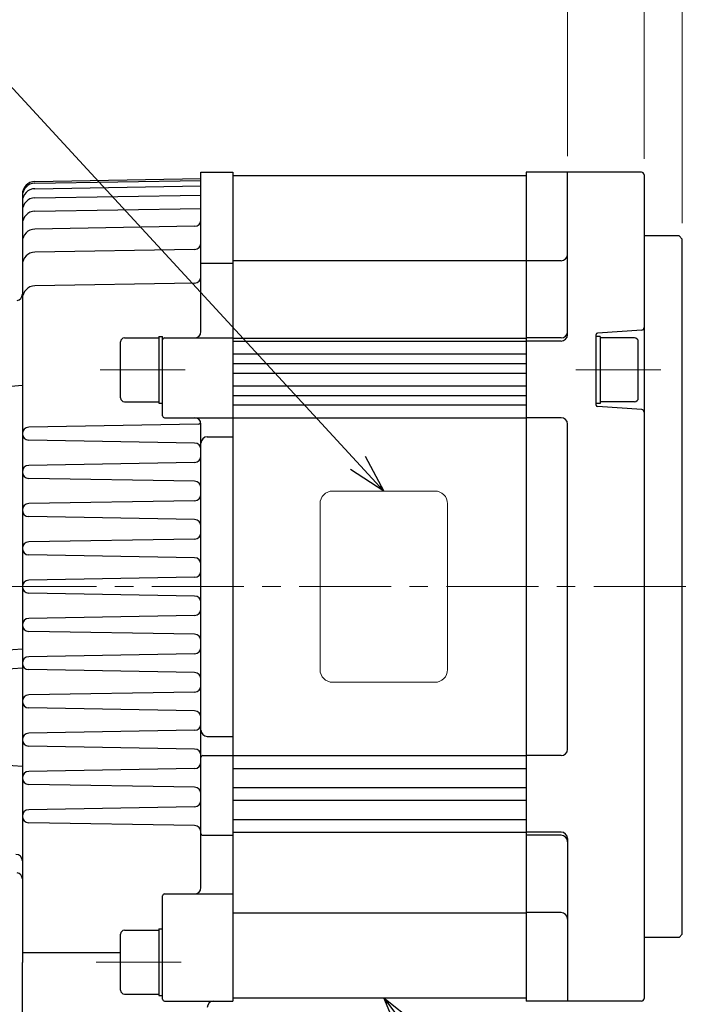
# Model space of a CAD drawing. Header units: millimetres. Extents: x 0 to 1076, y 0 to 742.
# Tile 113 of 134: x 327 to 431, y 422 to 576. Entities that reach past the tile are written whole.
import ezdxf

# ---------------------------------------------------------------- set-up
doc = ezdxf.new("R2010")
doc.units = ezdxf.units.MM
doc.header["$LTSCALE"] = 0.454724
doc.linetypes.add('CENTER', pattern=[50.8, 31.75, -6.35, 6.35, -6.35])
doc.layers.add('NoLayerName_001', color=7, linetype='Continuous')
doc.layers.add('NoLayerName_002', color=7, linetype='Continuous')
doc.styles.get("Standard").update_dxf_attribs({"font": 'txt', "bigfont": 'extfont2'})
doc.dimstyles.get("Standard").update_dxf_attribs({"dimtxt": 2.5, "dimasz": 2.5, "dimexe": 1, "dimexo": 1, "dimtad": 1, "dimdec": 3, "dimzin": 0, "dimdsep": 46, "dimtxsty": 'Standard', "dimcen": 2.5, "dimadec": 3, "dimazin": 0, "dimtfac": 0.75, "dimtdec": 3, "dimtmove": 0, "dimatfit": 3, "dimfxl": 1, "dimarcsym": 0})

# ---------------------------------------------------------------- blocks, each defined once
blk = doc.blocks.new('_OPEN30')
at = {"color": 0, "linetype": 'ByBlock', "lineweight": -2}
for p, q in [((-1, 0.267949), (0, 0)), ((0, 0), (-1, -0.267949)), ((0, 0), (-1, 0))]:
    blk.add_line(p, q, dxfattribs=at)
blk = doc.blocks.new('*D85')
at = {"layer": 'Defpoints', "color": 0}
for p in [(324.5, 637.75), (425, 552.1), (324.5, 532)]:
    blk.add_point(p, dxfattribs=at)
at = {"layer": 'NoLayerName_001', "color": 0, "linetype": 'Continuous', "lineweight": 13}
for p, q in [((324.5, 534.5), (324.5, 640.25)), ((425, 554.6), (425, 640.25)), ((421.25, 637.75), (328.25, 637.75))]:
    blk.add_line(p, q, dxfattribs=at)
at = {"layer": 'NoLayerName_001', "color": 0, "lineweight": 13, "xscale": 3.75, "yscale": 3.75, "zscale": 3.75, "rotation": 180}
blk.add_blockref('_OPEN30', (324.5, 637.75), dxfattribs=at)
at = {"layer": 'NoLayerName_001', "color": 0, "lineweight": 13, "xscale": 3.75, "yscale": 3.75, "zscale": 3.75}
blk.add_blockref('_OPEN30', (425, 637.75), dxfattribs=at)
at = {"layer": 'NoLayerName_001', "color": 0, "lineweight": 13, "insert": (373, 644.625), "char_height": 8.75, "attachment_point": 5}
blk.add_mtext('\\W0.8000;１０１', dxfattribs=at)
blk = doc.blocks.new('*D86')
at = {"layer": 'Defpoints', "color": 0}
for p in [(425, 652.75), (425, 552.1), (483, 498.92)]:
    blk.add_point(p, dxfattribs=at)
at = {"layer": 'NoLayerName_001', "color": 0, "linetype": 'Continuous', "lineweight": 13}
for p, q in [((425, 554.6), (425, 655.25)), ((483, 501.42), (483, 655.25)), ((479.25, 652.75), (428.75, 652.75))]:
    blk.add_line(p, q, dxfattribs=at)
at = {"layer": 'NoLayerName_001', "color": 0, "lineweight": 13, "xscale": 3.75, "yscale": 3.75, "zscale": 3.75, "rotation": 180}
blk.add_blockref('_OPEN30', (425, 652.75), dxfattribs=at)
at = {"layer": 'NoLayerName_001', "color": 0, "lineweight": 13, "xscale": 3.75, "yscale": 3.75, "zscale": 3.75}
blk.add_blockref('_OPEN30', (483, 652.75), dxfattribs=at)
at = {"layer": 'NoLayerName_001', "color": 0, "lineweight": 13, "insert": (454, 659.62), "char_height": 8.75, "attachment_point": 5}
blk.add_mtext('\\W0.8000;５８', dxfattribs=at)
blk = doc.blocks.new('_DOT')
at = {"color": 0, "linetype": 'ByBlock', "lineweight": -2}
blk.add_line((-0.5, 0), (-1, 0), dxfattribs=at)
at = {"color": 0, "linetype": 'ByBlock', "lineweight": -2, "const_width": 0.5}
blk.add_lwpolyline([(-0.25, 0, 1), (0.25, 0, 1)], format="xyb", close=True, dxfattribs=at)
blk = doc.blocks.new('*D88')
at = {"layer": 'Defpoints', "color": 0}
for p in [(425, 622.75), (413, 552.5), (425, 552.5)]:
    blk.add_point(p, dxfattribs=at)
at = {"layer": 'NoLayerName_002', "color": 0, "linetype": 'Continuous', "lineweight": 13}
for p, q in [((413, 555), (413, 625.25)), ((425, 555), (425, 625.25)), ((413, 622.75), (394.54, 622.75)), ((416.12, 622.75), (421.88, 622.75))]:
    blk.add_line(p, q, dxfattribs=at)
at = {"layer": 'NoLayerName_002', "color": 0, "lineweight": 13, "xscale": 3.125, "yscale": 3.125, "zscale": 3.125}
blk.add_blockref('_DOT', (425, 622.75), dxfattribs=at)
at = {"layer": 'NoLayerName_002', "color": 0, "lineweight": 13, "xscale": 3.125, "yscale": 3.125, "zscale": 3.125, "rotation": 180}
blk.add_blockref('_OPEN30', (413, 622.75), dxfattribs=at)
at = {"layer": 'NoLayerName_002', "color": 0, "lineweight": 13, "insert": (402.21, 629.63), "char_height": 8.75, "attachment_point": 5}
blk.add_mtext('\\W0.8000;12', dxfattribs=at)
blk = doc.blocks.new('*D89')
at = {"layer": 'Defpoints', "color": 0}
for p in [(431, 622.75), (425, 552.1), (431, 542)]:
    blk.add_point(p, dxfattribs=at)
at = {"layer": 'NoLayerName_001', "color": 0, "linetype": 'Continuous', "lineweight": 13}
for p, q in [((425, 554.6), (425, 625.25)), ((431, 544.5), (431, 625.25)), ((421.88, 622.75), (418.75, 622.75)), ((425, 622.75), (431, 622.75)), ((431, 622.75), (446.58, 622.75)), ((434.12, 622.75), (437.25, 622.75))]:
    blk.add_line(p, q, dxfattribs=at)
at = {"layer": 'NoLayerName_001', "color": 0, "lineweight": 13, "xscale": 3.125, "yscale": 3.125, "zscale": 3.125}
blk.add_blockref('_DOT', (425, 622.75), dxfattribs=at)
at = {"layer": 'NoLayerName_001', "color": 0, "lineweight": 13, "xscale": 3.125, "yscale": 3.125, "zscale": 3.125, "rotation": 180}
blk.add_blockref('_OPEN30', (431, 622.75), dxfattribs=at)
at = {"layer": 'NoLayerName_001', "color": 0, "lineweight": 13, "insert": (441.92, 629.63), "char_height": 8.75, "attachment_point": 5}
blk.add_mtext('\\W0.8000;6', dxfattribs=at)
blk = doc.blocks.new('*D105')
at = {"layer": 'Defpoints', "color": 0}
for p in [(287, 667.75), (287, 523.62), (483, 496.42)]:
    blk.add_point(p, dxfattribs=at)
at = {"layer": 'NoLayerName_001', "color": 0, "linetype": 'Continuous', "lineweight": 13}
for p, q in [((287, 526.12), (287, 670.25)), ((483, 498.92), (483, 670.25)), ((479.25, 667.75), (290.75, 667.75))]:
    blk.add_line(p, q, dxfattribs=at)
at = {"layer": 'NoLayerName_001', "color": 0, "lineweight": 13, "xscale": 3.75, "yscale": 3.75, "zscale": 3.75, "rotation": 180}
blk.add_blockref('_OPEN30', (287, 667.75), dxfattribs=at)
at = {"layer": 'NoLayerName_001', "color": 0, "lineweight": 13, "xscale": 3.75, "yscale": 3.75, "zscale": 3.75}
blk.add_blockref('_OPEN30', (483, 667.75), dxfattribs=at)
at = {"layer": 'NoLayerName_001', "color": 0, "lineweight": 13, "insert": (385, 674.63), "char_height": 8.75, "attachment_point": 5}
blk.add_mtext('\\W0.8000;１９７', dxfattribs=at)
blk = doc.blocks.new('*D106')
at = {"layer": 'Defpoints', "color": 0}
for p in [(287, 652.75), (425, 552.1), (287, 523.62)]:
    blk.add_point(p, dxfattribs=at)
at = {"layer": 'NoLayerName_001', "color": 0, "linetype": 'Continuous', "lineweight": 13}
for p, q in [((287, 526.12), (287, 655.25)), ((425, 554.6), (425, 655.25)), ((421.25, 652.75), (290.75, 652.75))]:
    blk.add_line(p, q, dxfattribs=at)
at = {"layer": 'NoLayerName_001', "color": 0, "lineweight": 13, "xscale": 3.75, "yscale": 3.75, "zscale": 3.75, "rotation": 180}
blk.add_blockref('_OPEN30', (287, 652.75), dxfattribs=at)
at = {"layer": 'NoLayerName_001', "color": 0, "lineweight": 13, "xscale": 3.75, "yscale": 3.75, "zscale": 3.75}
blk.add_blockref('_OPEN30', (425, 652.75), dxfattribs=at)
at = {"layer": 'NoLayerName_001', "color": 0, "lineweight": 13, "insert": (356, 659.63), "char_height": 8.75, "attachment_point": 5}
blk.add_mtext('\\W0.8000;１３９', dxfattribs=at)
blk = doc.blocks.new('*D107')
at = {"layer": 'Defpoints', "color": 0}
for p in [(425, 422.9), (356, 369.28), (356, 351.8)]:
    blk.add_point(p, dxfattribs=at)
at = {"layer": 'NoLayerName_001', "color": 0, "linetype": 'Continuous', "lineweight": 13}
for p, q in [((425, 420.4), (425, 349.3)), ((356, 366.78), (356, 349.3)), ((421.25, 351.8), (359.75, 351.8))]:
    blk.add_line(p, q, dxfattribs=at)
at = {"layer": 'NoLayerName_001', "color": 0, "lineweight": 13, "xscale": 3.75, "yscale": 3.75, "zscale": 3.75, "rotation": 180}
blk.add_blockref('_OPEN30', (356, 351.8), dxfattribs=at)
at = {"layer": 'NoLayerName_001', "color": 0, "lineweight": 13, "xscale": 3.75, "yscale": 3.75, "zscale": 3.75}
blk.add_blockref('_OPEN30', (425, 351.8), dxfattribs=at)
at = {"layer": 'NoLayerName_001', "color": 0, "lineweight": 13, "insert": (390.5, 358.67), "char_height": 8.75, "attachment_point": 5}
blk.add_mtext('\\W0.8000;69', dxfattribs=at)
blk = doc.blocks.new('*D110')
at = {"layer": 'Defpoints', "color": 0}
for p in [(430.5, 542.5), (545.5, 542.5), (430.5, 432.5)]:
    blk.add_point(p, dxfattribs=at)
at = {"layer": 'NoLayerName_001', "color": 0, "linetype": 'Continuous', "lineweight": 13}
for p, q in [((433, 542.5), (548, 542.5)), ((545.5, 436.25), (545.5, 538.75)), ((433, 432.5), (548, 432.5))]:
    blk.add_line(p, q, dxfattribs=at)
at = {"layer": 'NoLayerName_001', "color": 0, "lineweight": 13, "xscale": 3.75, "yscale": 3.75, "zscale": 3.75}
for p, rotation in [((545.5, 542.5), 90), ((545.5, 432.5), 270)]:
    blk.add_blockref('_OPEN30', p, dxfattribs=dict(at, rotation=rotation))
at = {"layer": 'NoLayerName_001', "color": 0, "lineweight": 13, "insert": (535.02, 487.5), "char_height": 8.75, "attachment_point": 5, "rotation": 90}
blk.add_mtext('\\A1;\\W0.8000;φ110{\\H6.836375;\\S 0^ -0.035;}', dxfattribs=at)
blk = doc.blocks.new('*D111')
at = {"layer": 'Defpoints', "color": 0}
for p in [(300, 434.64), (425, 422.9), (300, 319.3)]:
    blk.add_point(p, dxfattribs=at)
at = {"layer": 'NoLayerName_001', "color": 0, "linetype": 'Continuous', "lineweight": 13}
for p, q in [((300, 432.14), (300, 316.8)), ((425, 420.4), (425, 316.8)), ((421.25, 319.3), (303.75, 319.3))]:
    blk.add_line(p, q, dxfattribs=at)
at = {"layer": 'NoLayerName_001', "color": 0, "lineweight": 13, "xscale": 3.75, "yscale": 3.75, "zscale": 3.75, "rotation": 180}
blk.add_blockref('_OPEN30', (300, 319.3), dxfattribs=at)
at = {"layer": 'NoLayerName_001', "color": 0, "lineweight": 13, "xscale": 3.75, "yscale": 3.75, "zscale": 3.75}
blk.add_blockref('_OPEN30', (425, 319.3), dxfattribs=at)
at = {"layer": 'NoLayerName_001', "color": 0, "lineweight": 13, "insert": (362.5, 326.18), "char_height": 8.75, "attachment_point": 5}
blk.add_mtext('\\W0.8000;125', dxfattribs=at)

msp = doc.modelspace()

# ---------------------------------------------------------------- linework, layer by layer
at = {"layer": 'NoLayerName_001', "color": 7, "linetype": 'Continuous', "lineweight": 25}
for p, q in [((329.465095, 551.045559), (355.5, 551.5)), ((355.5, 552.5), (360.5, 552.5)), ((355.5, 527.5), (355.5, 552.5)), ((360.5, 552.5), (360.5, 422.5)), ((360.5, 552), (406.5, 552)), ((406.5, 552.5), (406.5, 422.5)), ((424.6, 552.5), (406.5, 552.5)), ((413, 527), (413, 552.5)), ((425, 552.1), (425, 422.9)), ((329.465095, 550.763688), (355.5, 551.218129)), ((329.465095, 549.910494), (355.5, 550.364935)), ((327.5, 549.045864), (327.5, 428.570368)), ((329.465095, 548.462169), (355.5, 548.91661)), ((329.465095, 546.375147), (355.5, 546.829588)), ((354.517452, 544.016026), (329.465095, 543.578735)), ((430.5, 542.5), (425, 542.5)), ((431, 542), (430.5, 542.5)), ((431, 433), (431, 542)), ((354.517452, 540.397876), (329.465095, 539.960585)), ((355.5, 538.244458), (360.5, 538.244458)), ((360.5, 538.648025), (406.5, 538.648025)), ((412, 538.622), (406.5, 538.622)), ((354.517452, 535.1003), (329.465095, 534.66301)), ((348.9, 526.750003), (348.9, 516.250003)), ((348.9, 526.750003), (349.5, 526.750003)), ((349.5, 514.3), (349.5, 526.750003)), ((417.5, 515.936114), (417.5, 527.061892)), ((418.1, 526.749003), (417.5, 526.749003)), ((424.626608, 527.72411), (417.686696, 527.261449)), ((418.1, 526.749003), (418.1, 516.249003)), ((342.9, 517.100003), (342.9, 525.900003)), ((343.5, 526.500003), (348.9, 526.500003)), ((349.8, 526.5), (360.5, 526.5)), ((360.5, 526.466261), (406.5, 526.466261)), ((360.5, 526), (406.5, 526)), ((412, 526.5), (406.5, 526.5)), ((412, 526), (406.5, 526)), ((423.5, 526.499003), (418.1, 526.499003)), ((424.1, 517.099003), (424.1, 525.899003)), ((360.5, 524), (406.5, 524)), ((360.5, 522.5), (406.5, 522.5)), ((360.5, 521), (406.5, 521)), ((327.5, 519.027772), (324.5, 518.804958)), ((360.5, 519), (406.5, 519)), ((360.5, 517.5), (406.5, 517.5)), ((343.5, 516.500003), (348.9, 516.500003)), ((348.9, 516.250003), (349.5, 516.250003)), ((360.5, 516), (406.5, 516)), ((418.1, 516.249003), (417.5, 516.249003)), ((423.5, 516.499003), (418.1, 516.499003)), ((424.626608, 515.273896), (417.686696, 515.736557)), ((355.145694, 512.982557), (328.499848, 512.517452)), ((349.8, 514), (360.5, 514)), ((355.5, 440.30249), (355.5, 513)), ((360.5, 514), (406.5, 514)), ((412, 514), (406.5, 514)), ((413, 462), (413, 513)), ((354.517452, 510.028409), (328.499848, 510.482548)), ((356.5, 511), (360.5, 511)), ((354.517452, 506.971591), (328.499848, 506.517452)), ((354.517452, 504.028409), (328.499848, 504.482548)), ((354.517452, 500.971591), (328.499848, 500.517452)), ((354.517452, 498.028409), (328.499848, 498.482548)), ((354.517452, 494.971591), (328.499848, 494.517452)), ((354.517452, 492.028409), (328.499848, 492.482548)), ((354.517452, 488.971591), (328.499848, 488.517452)), ((354.517452, 486.028409), (328.499848, 486.482548)), ((354.517452, 482.971591), (328.499848, 482.517452)), ((354.517452, 480.028409), (328.499848, 480.482548)), ((327.5, 477.689951), (324.5, 477.5)), ((354.517452, 476.971591), (328.499848, 476.517452)), ((327.5, 474.738615), (324.5, 474.5)), ((354.517452, 474.028409), (328.499848, 474.482548)), ((354.517452, 470.971591), (328.499848, 470.517452)), ((354.517452, 468.028409), (328.499848, 468.482548)), ((354.517452, 464.971591), (328.499848, 464.517452)), ((356.5, 464), (360.5, 464)), ((354.517452, 462.028409), (328.499848, 462.482548)), ((355.8, 461), (360.5, 461)), ((360.5, 461), (406.5, 461)), ((412, 461), (406.5, 461)), ((327.5, 459.277186), (324.5, 459.5)), ((354.517452, 458.971591), (328.499848, 458.517452)), ((360.5, 459), (406.5, 459)), ((354.517452, 456.028409), (328.499848, 456.482548)), ((360.5, 456), (406.5, 456)), ((360.5, 454), (406.5, 454)), ((354.517452, 452.971591), (328.499848, 452.517452)), ((360.5, 451), (406.5, 451)), ((354.517452, 450.028409), (328.499848, 450.482548)), ((355.8, 448.5), (360.5, 448.5)), ((360.5, 449), (406.5, 449)), ((412, 449), (406.5, 449)), ((412, 448.5), (406.5, 448.5)), ((413, 448), (413, 422.5)), ((349.5, 422.8), (349.5, 439.00249)), ((349.8, 439.30249), (360.5, 439.30249)), ((360.5, 436.351975), (406.5, 436.351975)), ((412, 436.378), (406.5, 436.378)), ((342.9, 424.210274), (342.9, 433.010274)), ((343.5, 433.610274), (348.9, 433.610274)), ((348.9, 433.860274), (348.9, 423.360274)), ((348.9, 433.860274), (349.5, 433.860274)), ((430.5, 432.5), (425, 432.5)), ((431, 433), (430.5, 432.5)), ((327.5, 430.108799), (342.9, 430.108799)), ((327.5, 407), (327.5, 428.570367)), ((343.5, 423.610274), (348.9, 423.610274)), ((348.9, 423.360274), (349.5, 423.360274)), ((349.8, 422.5), (360.5, 422.5)), ((360.5, 423), (406.5, 423)), ((424.6, 422.5), (406.5, 422.5))]:
    msp.add_line(p, q, dxfattribs=at)
at = {"layer": 'NoLayerName_001', "color": 4, "linetype": 'CENTER', "lineweight": 13}
for p, q in [((339.69352, 521.500003), (353.020237, 521.500003)), ((414.29352, 521.499003), (427.620237, 521.499003)), ((278.5, 487.5), (492.999937, 487.5)), ((339.09352, 428.610274), (352.420237, 428.610274))]:
    msp.add_line(p, q, dxfattribs=at)
at = {"layer": 'NoLayerName_001', "color": 4, "linetype": 'Continuous', "lineweight": 13}
for p, q in [((376.179761, 502.5), (392.179761, 502.5)), ((374.179761, 474.5), (374.179761, 500.5)), ((394.179761, 474.5), (394.179761, 500.5)), ((392.179761, 472.5), (376.179761, 472.5))]:
    msp.add_line(p, q, dxfattribs=at)
at = {"layer": 'NoLayerName_001', "color": 7, "linetype": 'Continuous', "lineweight": 25}
for centre, radius, start, end in [((424.6, 552.1), 0.4, 0, 90), ((329.5, 549.045864), 2, 91, 180), ((329.5, 548.763993), 2, 91, 180), ((329.5, 547.910798), 2, 91, 180), ((329.5, 546.462474), 2, 91, 180), ((329.5, 544.375452), 2, 91, 180), ((329.5, 541.57904), 2, 91, 180), ((354.5, 545.015873), 1, 271, 0), ((354.5, 541.397723), 1, 271, 0), ((329.5, 537.96089), 2, 91, 180), ((412, 539.622), 1, 270, 0), ((354.5, 536.100148), 1, 271, 0), ((329.5, 532.663314), 2, 91, 180), ((326.5, 533.347127), 1, 279.46232221, 0), ((424.6, 528.123224), 0.4, 273.81407483, 0), ((354.5, 527.5), 1, 270, 0), ((412, 527.5), 1, 270, 0), ((412, 527), 1, 270, 0), ((417.7, 527.061892), 0.2, 93.81407483, 180), ((343.5, 525.900003), 0.6, 90, 180), ((349.8, 526.2), 0.3, 90, 180), ((423.5, 525.899003), 0.6, 0, 90), ((343.5, 517.100003), 0.6, 180, 270), ((417.7, 515.936114), 0.2, 180, 266.18592517), ((423.5, 517.099003), 0.6, 270, 0), ((349.8, 514.3), 0.3, 180, 270), ((424.6, 514.874782), 0.4, 0, 86.18592517), ((354.5, 513), 1, 0, 90), ((355.140459, 513.282512), 0.3, 271, 23.80268284), ((412, 513), 1, 0, 90), ((328.517607, 511.5), 1.017607, 91, 269), ((354.5, 509.028561), 1, 0, 89), ((356.5, 510), 1, 90, 180), ((328.517607, 505.5), 1.017607, 91, 269), ((354.5, 507.971439), 1, 271, 0), ((354.5, 503.028561), 1, 0, 89), ((354.5, 501.971439), 1, 271, 0), ((328.517607, 499.5), 1.017607, 91, 269), ((354.5, 497.028561), 1, 0, 89), ((354.5, 495.971439), 1, 271, 0), ((328.517607, 493.5), 1.017607, 91, 269), ((354.5, 491.028561), 1, 0, 89), ((354.5, 489.971439), 1, 271, 0), ((328.517607, 487.5), 1.017607, 91, 269), ((354.5, 485.028561), 1, 0, 89), ((354.5, 483.971439), 1, 271, 0), ((328.517607, 481.5), 1.017607, 91, 269), ((354.5, 479.028561), 1, 0, 89), ((354.5, 477.971439), 1, 271, 0), ((328.517607, 475.5), 1.017607, 91, 269), ((354.5, 473.028561), 1, 0, 89), ((354.5, 471.971439), 1, 271, 0), ((328.517607, 469.5), 1.017607, 91, 269), ((354.5, 467.028561), 1, 0, 89), ((354.5, 465.971439), 1, 271, 0), ((356.5, 465), 1, 180, 270), ((328.517607, 463.5), 1.017607, 91, 269), ((354.5, 461.028561), 1, 0, 89), ((412, 462), 1, 270, 0), ((355.8, 460.7), 0.3, 90, 180), ((354.5, 459.971439), 1, 271, 0), ((328.517607, 457.5), 1.017607, 91, 269), ((354.5, 455.028561), 1, 0, 89), ((328.517607, 451.5), 1.017607, 91, 269), ((354.5, 453.971439), 1, 271, 0), ((354.5, 449.028561), 1, 0, 89), ((355.8, 448.8), 0.3, 180, 270), ((412, 448), 1, 0, 90), ((412, 447.5), 1, 0, 90), ((326.5, 444.5), 1, 0, 90), ((326.5, 441.652873), 1, 0, 80.53767779), ((354.5, 440.30249), 1, 270, 0), ((349.8, 439.00249), 0.3, 90, 180), ((412, 435.378), 1, 0, 90), ((343.5, 433.010274), 0.6, 90, 180), ((343.5, 424.210274), 0.6, 180, 270), ((349.8, 422.8), 0.3, 180, 270), ((357.5, 421.5), 1, 90, 180), ((424.6, 422.9), 0.4, 270, 0)]:
    msp.add_arc(centre, radius, start, end, dxfattribs=at)
at = {"layer": 'NoLayerName_001', "color": 4, "linetype": 'Continuous', "lineweight": 13}
for centre, start, end in [((376.179761, 500.5), 90, 180), ((392.179761, 500.5), 0, 90), ((376.179761, 474.5), 180, 270), ((392.179761, 474.5), 270, 0)]:
    msp.add_arc(centre, 2, start, end, dxfattribs=at)

# ---------------------------------------------------------------- dimensions: what is measured, and where the dimension line sits
at = {"layer": 'NoLayerName_001', "color": 3, "linetype": 'Continuous', "lineweight": 13}
for base, p1, p2, angle, text, override, picture, middle in [((287.000001, 667.75), (482.999938, 496.42265), (287.000001, 523.623589), 180, '\\W0.8000;１９７', {"dimtxt": 8.75, "dimasz": 3.75, "dimexe": 2.5, "dimexo": 2.5, "dimgap": 2.5, "dimzin": 8, "dimblk": 'OPEN30', "dimclrd": 0, "dimclre": 0, "dimclrt": 0, "dimtp": 0, "dimtm": 0, "dimlwd": 13, "dimlwe": 13}, '*D105', (384.999969, 667.75)), ((287.000001, 652.75), (425, 552.1), (287.000001, 523.623589), 180, '\\W0.8000;１３９', {"dimtxt": 8.75, "dimasz": 3.75, "dimexe": 2.5, "dimexo": 2.5, "dimgap": 2.5, "dimzin": 8, "dimblk": 'OPEN30', "dimclrd": 0, "dimclre": 0, "dimclrt": 0, "dimtp": 0, "dimtm": 0, "dimlwd": 13, "dimlwe": 13}, '*D106', (356, 652.75)), ((425, 652.75), (482.999938, 498.92265), (425, 552.1), 180, '\\W0.8000;５８', {"dimtxt": 8.75, "dimasz": 3.75, "dimexe": 2.5, "dimexo": 2.5, "dimgap": 2.5, "dimzin": 8, "dimblk": 'OPEN30', "dimclrd": 0, "dimclre": 0, "dimclrt": 0, "dimtp": 0, "dimtm": 0, "dimlwd": 13, "dimlwe": 13}, '*D86', (453.999969, 652.75)), ((324.5, 637.75), (425, 552.1), (324.5, 532), 180, '\\W0.8000;１０１', {"dimtxt": 8.75, "dimasz": 3.75, "dimexe": 2.5, "dimexo": 2.5, "dimgap": 2.5, "dimzin": 8, "dimblk": 'OPEN30', "dimclrd": 0, "dimclre": 0, "dimclrt": 0, "dimtp": 0, "dimtm": 0, "dimlwd": 13, "dimlwe": 13}, '*D85', (373, 637.75)), ((545.5, 542.5), (430.5, 432.5), (430.5, 542.5), 90, '\\W0.8000;<>', {"dimtxt": 8.75, "dimasz": 3.75, "dimexe": 2.5, "dimexo": 2.5, "dimgap": 2.5, "dimzin": 8, "dimpost": 'φ<>', "dimblk": 'OPEN30', "dimclrd": 0, "dimclre": 0, "dimclrt": 0, "dimtol": 1, "dimtp": 0, "dimtm": 0.035, "dimtfac": 0.7813, "dimtolj": 1, "dimlwd": 13, "dimlwe": 13}, '*D110', (545.5, 487.5)), ((300.000001, 319.300203), (425, 422.9), (300.000001, 434.642756), 180, '\\W0.8000;<>', {"dimtxt": 8.75, "dimasz": 3.75, "dimexe": 2.5, "dimexo": 2.5, "dimgap": 2.5, "dimzin": 8, "dimblk": 'OPEN30', "dimclrd": 0, "dimclre": 0, "dimclrt": 0, "dimtp": 0, "dimtm": 0, "dimlwd": 13, "dimlwe": 13}, '*D111', (362.5, 319.300203)), ((356.000062, 351.798596), (425, 422.9), (356.000062, 369.279408), 180, '\\W0.8000;<>', {"dimtxt": 8.75, "dimasz": 3.75, "dimexe": 2.5, "dimexo": 2.5, "dimgap": 2.5, "dimzin": 8, "dimblk": 'OPEN30', "dimclrd": 0, "dimclre": 0, "dimclrt": 0, "dimtp": 0, "dimtm": 0, "dimlwd": 13, "dimlwe": 13}, '*D107', (390.500031, 351.798596))]:
    dim = msp.add_linear_dim(base=base, p1=p1, p2=p2, angle=angle, text=text, dimstyle='Standard', override=override, dxfattribs=at)
    dim.commit()
    dim.dimension.update_dxf_attribs({"geometry": picture, "text_midpoint": middle, "dimtype": 160})
dim = msp.add_linear_dim(base=(431, 622.75), p1=(425, 552.1), p2=(431, 542), text='\\W0.8000;<>', dimstyle='Standard', override={"dimtxt": 8.75, "dimasz": 3.125, "dimexe": 2.5, "dimexo": 2.5, "dimgap": 2.5, "dimzin": 8, "dimblk1": 'DOT', "dimblk2": 'OPEN30', "dimsah": 1, "dimclrd": 0, "dimclre": 0, "dimclrt": 0, "dimtp": 0, "dimtm": 0, "dimlwd": 13, "dimlwe": 13}, dxfattribs=at)
dim.commit()
dim.dimension.update_dxf_attribs({"geometry": '*D89', "text_midpoint": (441.916667, 622.75), "dimtype": 160})
at = {"layer": 'NoLayerName_002', "color": 3, "linetype": 'Continuous', "lineweight": 13}
dim = msp.add_linear_dim(base=(425, 622.75), p1=(413, 552.5), p2=(425, 552.5), text='\\W0.8000;<>', dimstyle='Standard', override={"dimtxt": 8.75, "dimasz": 3.125, "dimexe": 2.5, "dimexo": 2.5, "dimgap": 2.5, "dimzin": 8, "dimblk1": 'OPEN30', "dimblk2": 'DOT', "dimsah": 1, "dimclrd": 0, "dimclre": 0, "dimclrt": 0, "dimtp": 0, "dimtm": 0, "dimlwd": 13, "dimlwe": 13}, dxfattribs=at)
dim.commit()
dim.dimension.update_dxf_attribs({"geometry": '*D88', "text_midpoint": (402.208333, 622.75), "dimtype": 160})

# ---------------------------------------------------------------- leaders
at = {"layer": 'NoLayerName_001', "color": 3, "linetype": 'Continuous', "lineweight": 13, "annotation_type": 0, "has_hookline": 1}
for points, hookline_direction, text_width in [([(384.179761, 502.5), (285.037166, 610.006245), (279.037166, 610.006245)], 1, 66.40332), ([(384.179761, 423), (405.944083, 394.405376), (482.153938, 354.278907), (488.153938, 354.278907)], 0, 46.40232)]:
    msp.add_leader(points, dimstyle='Standard', override={"dimtxt": 8.4, "dimasz": 6, "dimldrblk": 'OPEN30'}, dxfattribs=dict(at, hookline_direction=hookline_direction, text_width=text_width))

doc.saveas('drawing.dxf')
